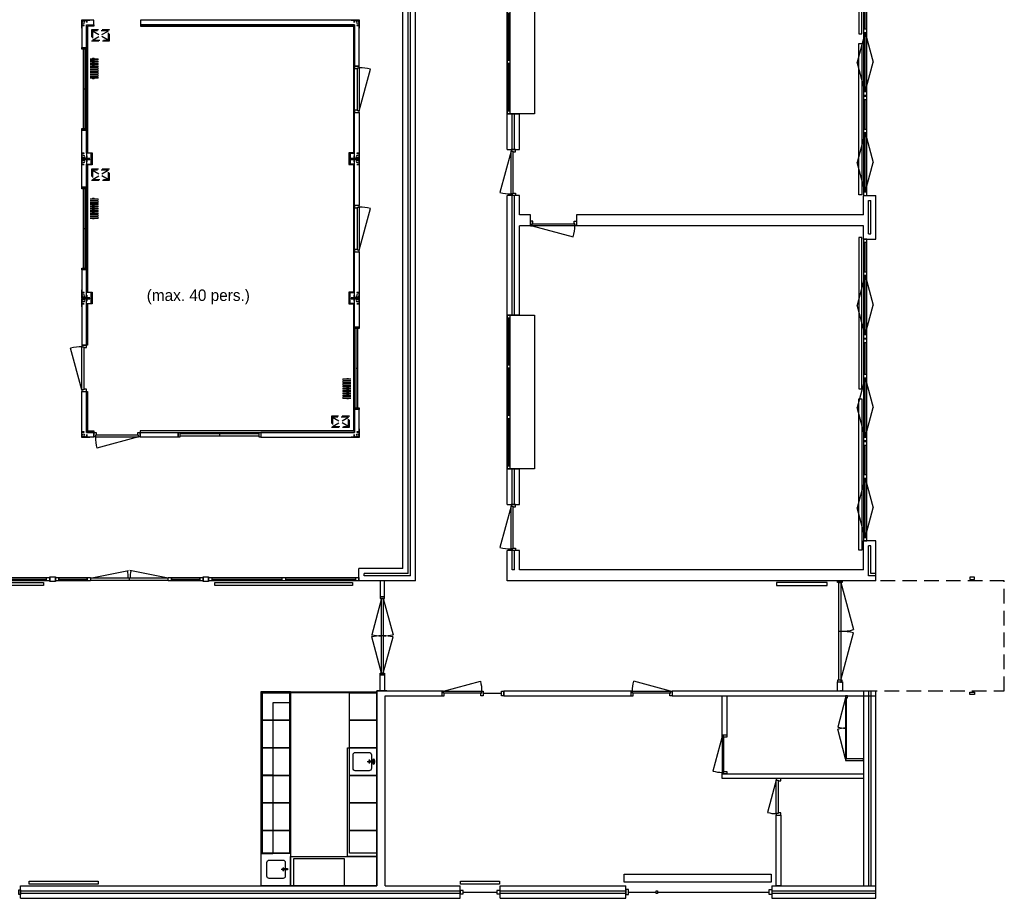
# Model space of a CAD drawing. Header units: millimetres. Extents: x 99042 to 133692, y 60634 to 91186.
# Tile 2 of 3: x 112225 to 133692, y 60776 to 79927. Entities that reach past the tile are written whole.
import ezdxf

# ---------------------------------------------------------------- set-up
doc = ezdxf.new("R2010")
doc.units = ezdxf.units.MM
doc.header["$LTSCALE"] = 100
doc.linetypes.add('HIDDEN2', pattern=[4.7625, 3.175, -1.5875])
for name, color, linetype, lineweight in [('A-GENM', 8, 'Continuous', 9), ('AL51----_M-EQPM', 1, 'Continuous', 9), ('VT$01----_TEKST', 7, 'Continuous', 13)]:
    doc.layers.add(name, color=color, linetype=linetype, lineweight=lineweight)
for name, color, linetype in [('AL21----_BUITENWAND', 3, 'Continuous'), ('AL22----_BINNENWAND', 2, 'Continuous'), ('AL27----_DAKEN', 7, 'HIDDEN2'), ('AL28----_KONSTRUKTIE', 7, 'Continuous'), ('AL31----_BUITENKOZIJNEN', 1, 'Continuous'), ('AL32----_BINNENKOZIJNEN', 1, 'Continuous'), ('AL33----_KRUIPLUIKEN', 8, 'HIDDEN2'), ('AL41----_BUITENWAND_AFWERKING', 7, 'Continuous'), ('AL51----_RADIATOREN', 8, 'Continuous'), ('AL74----_KEUKEN', 8, 'Continuous')]:
    doc.layers.add(name, color=color, linetype=linetype)
doc.styles.add('Simplex_IV25_B_3', font='txt', dxfattribs={"height": 250})

# ---------------------------------------------------------------- blocks, each defined once
blk = doc.blocks.new('*U13')
at = {"layer": 'AL32----_BINNENKOZIJNEN'}
for p, q in [((-1665, 21), (-873, 233)), ((-35, 21), (-827, 233)), ((-850, 21), (-850, -21)), ((-1665, -21), (-873, -233)), ((-35, -21), (-827, -233))]:
    blk.add_line(p, q, dxfattribs=at)
for points in [[(-1700, 50), (-1700, -50), (-1665, -50), (-1665, -9), (-1665, -9), (-1665, 50)], [(-1665, 21), (-35, 21), (-35, -21), (-1665, -21)], [(0, 50), (0, -50), (-35, -50), (-35, -9), (-35, -9), (-35, 50)]]:
    blk.add_lwpolyline(points, close=True, dxfattribs=at)
for centre, start, end in [((-1840, 21), 0, 12.3778), ((140, 21), 167.6222, 180), ((-1840, -21), 347.6222, 0), ((140, -21), 180, 192.3778)]:
    blk.add_arc(centre, 990, start, end, dxfattribs=at)
blk = doc.blocks.new('*U8')
at = {"layer": 'AL32----_BINNENKOZIJNEN'}
blk.add_line((-965, -50), (-67, -291), dxfattribs=at)
for points in [[(-1000, 50), (-1000, -50), (-965, -50), (-965, -9), (-950, -9), (-950, 50)], [(0, 50), (0, -50), (-35, -50), (-35, -9), (-50, -9), (-50, 50)], [(-965, -9), (-35, -9), (-35, -50), (-965, -50)]]:
    blk.add_lwpolyline(points, close=True, dxfattribs=at)
blk.add_arc((-965, -50), 930, 345, 0, dxfattribs=at)
blk = doc.blocks.new('*U9')
at = {"layer": 'AL32----_BINNENKOZIJNEN'}
blk.add_line((-865, 50), (-62, 265), dxfattribs=at)
for points in [[(-900, -50), (-850, -50), (-850, 9), (-865, 9), (-865, 50), (-900, 50)], [(-865, 50), (-865, 9), (-35, 9), (-35, 50), (-865, 50)], [(0, -50), (-50, -50), (-50, 9), (-35, 9), (-35, 50), (0, 50)]]:
    blk.add_lwpolyline(points, close=True, dxfattribs=at)
blk.add_arc((-915, 50), 880, 0, 14.1574, dxfattribs=at)
blk = doc.blocks.new('*U12')
at = {"layer": 'AL31----_BUITENKOZIJNEN'}
for p, q in [((-1100, 21), (-1100, -21)), ((-2165, -21), (-1136, -296)), ((-35, -21), (-1064, -296))]:
    blk.add_line(p, q, dxfattribs=at)
for points in [[(-2200, 50), (-2200, -50), (-2165, -50), (-2165, -9), (-2165, -9), (-2165, 50)], [(-2165, 21), (-35, 21), (-35, -21), (-2165, -21)], [(0, 50), (0, -50), (-35, -50), (-35, -9), (-35, -9), (-35, 50)]]:
    blk.add_lwpolyline(points, close=True, dxfattribs=at)
for centre, start, end in [((-2165, -21), 345, 0), ((-35, -21), 180, 195)]:
    blk.add_arc(centre, 1065, start, end, dxfattribs=at)
blk = doc.blocks.new('*U16')
at = {"layer": 'AL32----_BINNENKOZIJNEN'}
blk.add_line((-35, 50), (-838, 265), dxfattribs=at)
for points in [[(-900, -50), (-850, -50), (-850, 9), (-865, 9), (-865, 50), (-900, 50)], [(-865, 50), (-865, 9), (-35, 9), (-35, 50), (-865, 50)], [(0, -50), (-50, -50), (-50, 9), (-35, 9), (-35, 50), (0, 50)]]:
    blk.add_lwpolyline(points, close=True, dxfattribs=at)
blk.add_arc((15, 50), 880, 165.8426, 180, dxfattribs=at)
blk = doc.blocks.new('*U19')
at = {"layer": 'AL32----_BINNENKOZIJNEN'}
blk.add_lwpolyline([(-35, 50), (-788, 252)], dxfattribs=at)
for points in [[(-850, 50), (-815, 50), (-815, 9), (-800, 9), (-800, -50), (-850, -50)], [(-815, 9), (-35, 9), (-35, 50), (-815, 50)], [(-50, -50), (-50, 9), (-35, 9), (-35, 50), (0, 50), (0, -50)]]:
    blk.add_lwpolyline(points, close=True, dxfattribs=at)
blk.add_arc((-35, 50), 780, 165, 180, dxfattribs=at)
blk = doc.blocks.new('Nieuwe Keukenblok Weidonklaan')
at = {"layer": 'AL74----_KEUKEN'}
for points in [[(640, 0), (0, 0), (0, 4240), (640, 4240)], [(640, 4240), (640, 3990), (250, 3990), (250, 2420), (250, 700), (0, 700), (0, 4240)], [(20, 710), (10, 710), (10, 4230), (20, 4230)], [(20, 4210), (20, 4230), (2520, 4230), (2520, 4210)], [(20, 710), (620, 710), (620, 4210), (20, 4210)], [(20, 4210), (620, 4210), (620, 3610), (20, 3610)], [(1920, 4210), (2520, 4210), (2520, 3610), (1920, 3610)], [(20, 3610), (620, 3610), (620, 3010), (20, 3010)], [(1920, 3610), (2520, 3610), (2520, 3010), (1920, 3010)], [(20, 3010), (620, 3010), (620, 2410), (20, 2410)], [(2520, 640), (1880, 640), (1880, 3010), (2520, 3010)], [(1920, 3010), (2520, 3010), (2520, 2410), (1920, 2410)], [(0, 2400), (0, 2420), (250, 2420), (250, 2400)], [(20, 2410), (620, 2410), (620, 1810), (20, 1810)], [(1920, 2410), (2520, 2410), (2520, 1810), (1920, 1810)], [(20, 1810), (620, 1810), (620, 1210), (20, 1210)], [(1920, 1810), (2520, 1810), (2520, 1210), (1920, 1210)], [(20, 1210), (620, 1210), (620, 710), (20, 710)], [(1920, 1210), (2520, 1210), (2520, 710), (1920, 710)], [(0, 700), (0, 720), (250, 720), (250, 700)], [(640, 0), (640, 640), (2520, 640), (2520, 0)], [(710, 0), (710, 600), (1810, 600), (1810, 0)]]:
    blk.add_lwpolyline(points, close=True, dxfattribs=at)
blk = doc.blocks.new('*U17')
at = {"layer": 'AL32----_BINNENKOZIJNEN'}
for points in [[(-800, -50), (-765, -50), (-765, -9), (-750, -9), (-750, 50), (-800, 50)], [(-50, 50), (-50, -9), (-35, -9), (-35, -50), (0, -50), (0, 50)], [(-765, -9), (-35, -9), (-35, -50), (-765, -50)]]:
    blk.add_lwpolyline(points, close=True, dxfattribs=at)
blk.add_lwpolyline([(-765, -50), (-60, -239)], dxfattribs=at)
blk.add_arc((-765, -50), 730, 345, 0, dxfattribs=at)
blk = doc.blocks.new('HVAC_Heaters_Finimetal_Teolys_EN - D6-V6-00 begane grond-BA')
at = {"layer": 'AL51----_M-EQPM'}
for p, q in [((9406, 8326), (9397, 8326)), ((9397, 8313), (9406, 8313)), ((9617, 8357), (9456, 8357)), ((9456, 8332), (9617, 8332)), ((9513, 8326), (9456, 8326)), ((9456, 8313), (9513, 8313)), ((9617, 8307), (9456, 8307)), ((9456, 8282), (9617, 8282)), ((9617, 8257), (9456, 8257)), ((9456, 8232), (9617, 8232)), ((9617, 8207), (9456, 8207)), ((9456, 8182), (9617, 8182)), ((9511, 8370), (9511, 8357)), ((9541, 8370), (9511, 8370)), ((9511, 8332), (9511, 8320)), ((9511, 8320), (9511, 8307)), ((9511, 8282), (9511, 8270)), ((9511, 8270), (9541, 8270)), ((9511, 8270), (9511, 8257)), ((9541, 8270), (9511, 8270)), ((9511, 8232), (9511, 8220)), ((9511, 8220), (9541, 8220)), ((9511, 8220), (9511, 8207)), ((9541, 8220), (9511, 8220)), ((9511, 8182), (9511, 8170)), ((9511, 8170), (9541, 8170)), ((9511, 8170), (9511, 8157)), ((9541, 8170), (9511, 8170)), ((9541, 8320), (9512, 8320)), ((9512, 8320), (9541, 8320)), ((9541, 8357), (9541, 8370)), ((9541, 8320), (9541, 8332)), ((9541, 8307), (9541, 8320)), ((9541, 8270), (9541, 8282)), ((9541, 8257), (9541, 8270)), ((9541, 8220), (9541, 8232)), ((9541, 8207), (9541, 8220)), ((9541, 8170), (9541, 8182)), ((9541, 8157), (9541, 8170)), ((9622, 8357), (9617, 8357)), ((9617, 8332), (9620, 8332)), ((9622, 8307), (9617, 8307)), ((9617, 8282), (9620, 8282)), ((9622, 8257), (9617, 8257)), ((9617, 8232), (9620, 8232)), ((9622, 8207), (9617, 8207)), ((9617, 8182), (9620, 8182)), ((9634, 8339), (9634, 8351)), ((9634, 8289), (9634, 8301)), ((9634, 8239), (9634, 8251)), ((9634, 8189), (9634, 8201)), ((9406, 7976), (9397, 7976)), ((9397, 7963), (9406, 7963)), ((9617, 8157), (9456, 8157)), ((9456, 8132), (9617, 8132)), ((9617, 8107), (9456, 8107)), ((9456, 8082), (9617, 8082)), ((9617, 8057), (9456, 8057)), ((9456, 8032), (9617, 8032)), ((9617, 8007), (9456, 8007)), ((9456, 7982), (9617, 7982)), ((9513, 7976), (9456, 7976)), ((9456, 7963), (9513, 7963)), ((9617, 7957), (9456, 7957)), ((9511, 8132), (9511, 8120)), ((9511, 8120), (9541, 8120)), ((9511, 8120), (9511, 8107)), ((9541, 8120), (9511, 8120)), ((9511, 8082), (9511, 8070)), ((9511, 8070), (9541, 8070)), ((9511, 8070), (9511, 8057)), ((9541, 8070), (9511, 8070)), ((9511, 8032), (9511, 8020)), ((9511, 8020), (9541, 8020)), ((9511, 8020), (9511, 8007)), ((9541, 8020), (9511, 8020)), ((9511, 7982), (9511, 7970)), ((9511, 7970), (9511, 7957)), ((9512, 7970), (9541, 7970)), ((9541, 7970), (9512, 7970)), ((9541, 8120), (9541, 8132)), ((9541, 8107), (9541, 8120)), ((9541, 8070), (9541, 8082)), ((9541, 8057), (9541, 8070)), ((9541, 8020), (9541, 8032)), ((9541, 8007), (9541, 8020)), ((9541, 7970), (9541, 7982)), ((9541, 7957), (9541, 7970)), ((9622, 8157), (9617, 8157)), ((9617, 8132), (9620, 8132)), ((9622, 8107), (9617, 8107)), ((9617, 8082), (9620, 8082)), ((9622, 8057), (9617, 8057)), ((9617, 8032), (9620, 8032)), ((9622, 8007), (9617, 8007)), ((9617, 7982), (9620, 7982)), ((9622, 7957), (9617, 7957)), ((9634, 8139), (9634, 8151)), ((9634, 8089), (9634, 8101)), ((9634, 8039), (9634, 8051)), ((9634, 7989), (9634, 8001)), ((9634, 7939), (9634, 7951)), ((9456, 7932), (9617, 7932)), ((9511, 7932), (9511, 7920)), ((9511, 7920), (9541, 7920)), ((9541, 7920), (9541, 7932)), ((9617, 7932), (9620, 7932))]:
    blk.add_line(p, q, dxfattribs=at)
at = {"layer": 'AL51----_M-EQPM', "flags": 128}
for points in [[(9628, 8357), (9624, 8357), (9617, 8357)], [(9617, 8332), (9625, 8332), (9627, 8332)], [(9628, 8307), (9624, 8307), (9617, 8307)], [(9617, 8282), (9625, 8282), (9627, 8282)], [(9628, 8257), (9624, 8257), (9617, 8257)], [(9617, 8232), (9625, 8232), (9627, 8232)], [(9628, 8207), (9624, 8207), (9617, 8207)], [(9617, 8182), (9625, 8182), (9627, 8182)], [(9621, 8357), (9626, 8357), (9628, 8357)], [(9627, 8332), (9623, 8332), (9621, 8332)], [(9621, 8307), (9626, 8307), (9628, 8307)], [(9627, 8282), (9623, 8282), (9621, 8282)], [(9621, 8257), (9626, 8257), (9628, 8257)], [(9627, 8232), (9623, 8232), (9621, 8232)], [(9621, 8207), (9626, 8207), (9628, 8207)], [(9627, 8182), (9623, 8182), (9621, 8182)], [(9634, 8339), (9631, 8333), (9627, 8332)], [(9634, 8289), (9631, 8283), (9627, 8282)], [(9634, 8239), (9631, 8233), (9627, 8232)], [(9634, 8189), (9631, 8183), (9627, 8182)], [(9628, 8357), (9633, 8354), (9634, 8351)], [(9628, 8307), (9633, 8304), (9634, 8301)], [(9628, 8257), (9633, 8254), (9634, 8251)], [(9628, 8207), (9633, 8204), (9634, 8201)], [(9628, 8157), (9624, 8157), (9617, 8157)], [(9617, 8132), (9625, 8132), (9627, 8132)], [(9628, 8107), (9624, 8107), (9617, 8107)], [(9617, 8082), (9625, 8082), (9627, 8082)], [(9628, 8057), (9624, 8057), (9617, 8057)], [(9617, 8032), (9625, 8032), (9627, 8032)], [(9628, 8007), (9624, 8007), (9617, 8007)], [(9617, 7982), (9625, 7982), (9627, 7982)], [(9628, 7957), (9624, 7957), (9617, 7957)], [(9621, 8157), (9626, 8157), (9628, 8157)], [(9627, 8132), (9623, 8132), (9621, 8132)], [(9621, 8107), (9626, 8107), (9628, 8107)], [(9627, 8082), (9623, 8082), (9621, 8082)], [(9621, 8057), (9626, 8057), (9628, 8057)], [(9627, 8032), (9623, 8032), (9621, 8032)], [(9621, 8007), (9626, 8007), (9628, 8007)], [(9627, 7982), (9623, 7982), (9621, 7982)], [(9621, 7957), (9626, 7957), (9628, 7957)], [(9634, 8139), (9631, 8133), (9627, 8132)], [(9634, 8089), (9631, 8083), (9627, 8082)], [(9634, 8039), (9631, 8033), (9627, 8032)], [(9634, 7989), (9631, 7983), (9627, 7982)], [(9628, 8157), (9633, 8154), (9634, 8151)], [(9628, 8107), (9633, 8104), (9634, 8101)], [(9628, 8057), (9633, 8054), (9634, 8051)], [(9628, 8007), (9633, 8004), (9634, 8001)], [(9628, 7957), (9633, 7954), (9634, 7951)], [(9617, 7932), (9625, 7932), (9627, 7932)], [(9627, 7932), (9623, 7932), (9621, 7932)], [(9634, 7939), (9631, 7933), (9627, 7932)]]:
    blk.add_lwpolyline(points, dxfattribs=at)
blk = doc.blocks.new('NLRS-28 -Frame CU unit - NLRS-28-SF-Frame CU unit 6x3 m-V8-00 begane grond-BA')
at = {"layer": 'AL41----_BUITENWAND_AFWERKING'}
for p, q in [((0, 3020), (0, 2842)), ((180, 3022), (2, 3022)), ((4, 2842), (4, 3016)), ((6, 3018), (180, 3018)), ((114, 3018), (86, 3018)), ((86, 3018), (86, 3014)), ((86, 3014), (110, 3014)), ((112, 3012), (112, 2964)), ((116, 2964), (116, 3016)), ((180, 3018), (180, 3022)), ((6056, 3022), (5878, 3022)), ((5878, 3022), (5878, 3018)), ((5878, 3018), (6052, 3018)), ((5942, 3016), (5942, 2964)), ((5972, 3018), (5944, 3018)), ((5946, 2964), (5946, 3012)), ((5948, 3014), (5972, 3014)), ((5972, 3014), (5972, 3018)), ((6054, 3016), (6054, 2842)), ((6058, 2842), (6058, 3020)), ((0, 2842), (4, 2842)), ((8, 2935), (4, 2935)), ((4, 2935), (4, 2908)), ((6, 2905), (58, 2905)), ((8, 2912), (8, 2935)), ((58, 2909), (11, 2909)), ((58, 2905), (58, 2909)), ((112, 2964), (116, 2964)), ((5942, 2964), (5946, 2964)), ((6047, 2909), (6000, 2909)), ((6000, 2909), (6000, 2905)), ((6000, 2905), (6052, 2905)), ((6054, 2935), (6050, 2935)), ((6050, 2935), (6050, 2912)), ((6054, 2908), (6054, 2935)), ((6054, 2842), (6058, 2842)), ((4, 180), (0, 180)), ((0, 180), (0, 2)), ((4, 6), (4, 180)), ((4, 114), (4, 86)), ((4, 86), (8, 86)), ((58, 116), (6, 116)), ((180, 4), (6, 4)), ((8, 86), (8, 110)), ((11, 112), (58, 112)), ((58, 112), (58, 116)), ((110, 8), (86, 8)), ((86, 8), (86, 4)), ((86, 4), (114, 4)), ((116, 58), (112, 58)), ((112, 58), (112, 10)), ((116, 6), (116, 58)), ((180, 0), (180, 4)), ((6052, 4), (5878, 4)), ((5878, 4), (5878, 0)), ((5946, 58), (5942, 58)), ((5942, 58), (5942, 6)), ((5944, 4), (5972, 4)), ((5946, 10), (5946, 58)), ((5972, 8), (5948, 8)), ((5972, 4), (5972, 8)), ((6052, 116), (6000, 116)), ((6000, 116), (6000, 112)), ((6000, 112), (6047, 112)), ((6050, 110), (6050, 86)), ((6050, 86), (6054, 86)), ((6058, 180), (6054, 180)), ((6054, 180), (6054, 6)), ((6054, 86), (6054, 114)), ((6058, 2), (6058, 180)), ((2, 0), (180, 0)), ((5878, 0), (6056, 0))]:
    blk.add_line(p, q, dxfattribs=at)
for centre, radius, start, end in [((2, 3020), 2.05, 90, 180), ((6, 3016), 1.95, 90, 180), ((110, 3012), 2.49, 0, 90), ((114, 3016), 2.01, 360, 90), ((5944, 3016), 2.01, 90, 180), ((5948, 3012), 2.49, 90, 180), ((6052, 3016), 1.95, 0, 90), ((6056, 3020), 2.05, 0, 90), ((6, 2908), 2.14, 180, 270), ((11, 2912), 2.54, 180, 270), ((45, 2977), 25, 360, 180), ((45, 2977), 25, 180, 360), ((6013, 2977), 25, 0, 180), ((6013, 2977), 25, 180, 0), ((6047, 2912), 2.54, 270, 0), ((6052, 2908), 2.14, 270, 0), ((2, 2), 2.05, 180, 270), ((6, 114), 2.14, 90, 180), ((6, 6), 1.95, 180, 270), ((11, 110), 2.54, 90, 180), ((45, 45), 25, 360, 180), ((45, 45), 25, 180, 360), ((110, 10), 2.49, 270, 360), ((114, 6), 2.01, 270, 0), ((5944, 6), 2.01, 180, 270), ((5948, 10), 2.49, 180, 270), ((6013, 45), 25, 360, 180), ((6013, 45), 25, 180, 360), ((6047, 110), 2.54, 0, 90), ((6052, 114), 2.14, 360, 90), ((6052, 6), 1.95, 270, 0), ((6056, 2), 2.05, 270, 0)]:
    blk.add_arc(centre, radius, start, end, dxfattribs=at)
blk = doc.blocks.new('HVAC_Heaters_Finimetal_Teolys_EN - D6-V10-00 begane grond-BA')
at = {"layer": 'AL51----_M-EQPM'}
for p, q in [((14965, 4426), (14965, 4414)), ((14965, 4376), (14965, 4364)), ((14965, 4326), (14965, 4314)), ((14977, 4408), (14982, 4408)), ((14977, 4358), (14982, 4358)), ((14977, 4308), (14982, 4308)), ((14982, 4433), (14979, 4433)), ((14982, 4383), (14979, 4383)), ((14982, 4333), (14979, 4333)), ((15143, 4433), (14982, 4433)), ((14982, 4408), (15143, 4408)), ((15143, 4383), (14982, 4383)), ((14982, 4358), (15143, 4358)), ((15143, 4333), (14982, 4333)), ((14982, 4308), (15143, 4308)), ((15057, 4446), (15057, 4433)), ((15087, 4446), (15057, 4446)), ((15057, 4408), (15057, 4396)), ((15057, 4396), (15057, 4383)), ((15085, 4396), (15057, 4396)), ((15057, 4396), (15085, 4396)), ((15057, 4358), (15057, 4346)), ((15057, 4346), (15057, 4333)), ((15087, 4346), (15057, 4346)), ((15057, 4346), (15087, 4346)), ((15057, 4308), (15057, 4296)), ((15057, 4296), (15057, 4283)), ((15087, 4296), (15057, 4296)), ((15057, 4296), (15087, 4296)), ((15143, 4402), (15085, 4402)), ((15085, 4389), (15143, 4389)), ((15087, 4433), (15087, 4446)), ((15087, 4396), (15087, 4408)), ((15087, 4383), (15087, 4396)), ((15087, 4346), (15087, 4358)), ((15087, 4333), (15087, 4346)), ((15087, 4296), (15087, 4308)), ((15087, 4283), (15087, 4296)), ((15202, 4402), (15193, 4402)), ((15193, 4389), (15202, 4389)), ((14965, 4276), (14965, 4264)), ((14965, 4226), (14965, 4214)), ((14965, 4176), (14965, 4164)), ((14965, 4126), (14965, 4114)), ((14977, 4258), (14982, 4258)), ((14977, 4208), (14982, 4208)), ((14977, 4158), (14982, 4158)), ((14977, 4108), (14982, 4108)), ((14982, 4283), (14979, 4283)), ((14982, 4233), (14979, 4233)), ((14982, 4183), (14979, 4183)), ((14982, 4133), (14979, 4133)), ((14982, 4083), (14979, 4083)), ((15143, 4283), (14982, 4283)), ((14982, 4258), (15143, 4258)), ((15143, 4233), (14982, 4233)), ((14982, 4208), (15143, 4208)), ((15143, 4183), (14982, 4183)), ((14982, 4158), (15143, 4158)), ((15143, 4133), (14982, 4133)), ((14982, 4108), (15143, 4108)), ((15143, 4083), (14982, 4083)), ((15057, 4258), (15057, 4246)), ((15057, 4246), (15057, 4233)), ((15087, 4246), (15057, 4246)), ((15057, 4246), (15087, 4246)), ((15057, 4208), (15057, 4196)), ((15057, 4196), (15057, 4183)), ((15087, 4196), (15057, 4196)), ((15057, 4196), (15087, 4196)), ((15057, 4158), (15057, 4146)), ((15057, 4146), (15057, 4133)), ((15087, 4146), (15057, 4146)), ((15057, 4146), (15087, 4146)), ((15057, 4108), (15057, 4096)), ((15057, 4096), (15057, 4083)), ((15087, 4096), (15057, 4096)), ((15057, 4096), (15087, 4096)), ((15087, 4246), (15087, 4258)), ((15087, 4233), (15087, 4246)), ((15087, 4196), (15087, 4208)), ((15087, 4183), (15087, 4196)), ((15087, 4146), (15087, 4158)), ((15087, 4133), (15087, 4146)), ((15087, 4096), (15087, 4108)), ((15087, 4083), (15087, 4096)), ((14965, 4076), (14965, 4064)), ((14965, 4026), (14965, 4014)), ((14977, 4058), (14982, 4058)), ((14977, 4008), (14982, 4008)), ((14982, 4033), (14979, 4033)), ((14982, 4058), (15143, 4058)), ((15143, 4033), (14982, 4033)), ((14982, 4008), (15143, 4008)), ((15057, 4058), (15057, 4046)), ((15057, 4046), (15085, 4046)), ((15057, 4046), (15057, 4033)), ((15085, 4046), (15057, 4046)), ((15057, 4008), (15057, 3996)), ((15057, 3996), (15087, 3996)), ((15143, 4052), (15085, 4052)), ((15085, 4039), (15143, 4039)), ((15087, 4046), (15087, 4058)), ((15087, 4033), (15087, 4046)), ((15087, 3996), (15087, 4008)), ((15202, 4052), (15193, 4052)), ((15193, 4039), (15202, 4039))]:
    blk.add_line(p, q, dxfattribs=at)
at = {"layer": 'AL51----_M-EQPM', "flags": 128}
for points in [[(14965, 4426), (14968, 4432), (14972, 4433)], [(14971, 4408), (14966, 4411), (14965, 4414)], [(14965, 4376), (14968, 4382), (14972, 4383)], [(14971, 4358), (14966, 4361), (14965, 4364)], [(14965, 4326), (14968, 4332), (14972, 4333)], [(14971, 4308), (14966, 4311), (14965, 4314)], [(14971, 4408), (14975, 4408), (14982, 4408)], [(14978, 4408), (14973, 4408), (14971, 4408)], [(14971, 4358), (14975, 4358), (14982, 4358)], [(14978, 4358), (14973, 4358), (14971, 4358)], [(14971, 4308), (14975, 4308), (14982, 4308)], [(14978, 4308), (14973, 4308), (14971, 4308)], [(14982, 4433), (14974, 4433), (14972, 4433)], [(14972, 4433), (14976, 4433), (14978, 4433)], [(14982, 4383), (14974, 4383), (14972, 4383)], [(14972, 4383), (14976, 4383), (14978, 4383)], [(14982, 4333), (14974, 4333), (14972, 4333)], [(14972, 4333), (14976, 4333), (14978, 4333)], [(14965, 4276), (14968, 4282), (14972, 4283)], [(14971, 4258), (14966, 4261), (14965, 4264)], [(14965, 4226), (14968, 4232), (14972, 4233)], [(14971, 4208), (14966, 4211), (14965, 4214)], [(14965, 4176), (14968, 4182), (14972, 4183)], [(14971, 4158), (14966, 4161), (14965, 4164)], [(14965, 4126), (14968, 4132), (14972, 4133)], [(14971, 4108), (14966, 4111), (14965, 4114)], [(14965, 4076), (14968, 4082), (14972, 4083)], [(14971, 4258), (14975, 4258), (14982, 4258)], [(14978, 4258), (14973, 4258), (14971, 4258)], [(14971, 4208), (14975, 4208), (14982, 4208)], [(14978, 4208), (14973, 4208), (14971, 4208)], [(14971, 4158), (14975, 4158), (14982, 4158)], [(14978, 4158), (14973, 4158), (14971, 4158)], [(14971, 4108), (14975, 4108), (14982, 4108)], [(14978, 4108), (14973, 4108), (14971, 4108)], [(14982, 4283), (14974, 4283), (14972, 4283)], [(14972, 4283), (14976, 4283), (14978, 4283)], [(14982, 4233), (14974, 4233), (14972, 4233)], [(14972, 4233), (14976, 4233), (14978, 4233)], [(14982, 4183), (14974, 4183), (14972, 4183)], [(14972, 4183), (14976, 4183), (14978, 4183)], [(14982, 4133), (14974, 4133), (14972, 4133)], [(14972, 4133), (14976, 4133), (14978, 4133)], [(14982, 4083), (14974, 4083), (14972, 4083)], [(14972, 4083), (14976, 4083), (14978, 4083)], [(14971, 4058), (14966, 4061), (14965, 4064)], [(14965, 4026), (14968, 4032), (14972, 4033)], [(14971, 4008), (14966, 4011), (14965, 4014)], [(14971, 4058), (14975, 4058), (14982, 4058)], [(14978, 4058), (14973, 4058), (14971, 4058)], [(14971, 4008), (14975, 4008), (14982, 4008)], [(14978, 4008), (14973, 4008), (14971, 4008)], [(14982, 4033), (14974, 4033), (14972, 4033)], [(14972, 4033), (14976, 4033), (14978, 4033)]]:
    blk.add_lwpolyline(points, dxfattribs=at)
blk = doc.blocks.new('HVAC_Heaters_Finimetal_Teolys_EN - D6-V17-00 begane grond-BA')
at = {"layer": 'AL51----_M-EQPM'}
for p, q in [((9406, 11380), (9397, 11380)), ((9617, 11411), (9456, 11411)), ((9456, 11386), (9617, 11386)), ((9513, 11380), (9456, 11380)), ((9511, 11424), (9511, 11412)), ((9541, 11424), (9511, 11424)), ((9511, 11386), (9511, 11374)), ((9541, 11412), (9541, 11424)), ((9541, 11374), (9541, 11386)), ((9622, 11411), (9617, 11411)), ((9617, 11386), (9620, 11386)), ((9634, 11393), (9634, 11405)), ((9397, 11367), (9406, 11367)), ((9456, 11367), (9513, 11367)), ((9617, 11361), (9456, 11361)), ((9456, 11336), (9617, 11336)), ((9617, 11311), (9456, 11311)), ((9456, 11286), (9617, 11286)), ((9617, 11261), (9456, 11261)), ((9456, 11236), (9617, 11236)), ((9617, 11211), (9456, 11211)), ((9456, 11186), (9617, 11186)), ((9511, 11374), (9511, 11361)), ((9511, 11336), (9511, 11324)), ((9511, 11324), (9541, 11324)), ((9511, 11324), (9511, 11311)), ((9541, 11324), (9511, 11324)), ((9511, 11286), (9511, 11274)), ((9511, 11274), (9541, 11274)), ((9511, 11274), (9511, 11261)), ((9541, 11274), (9511, 11274)), ((9511, 11236), (9511, 11224)), ((9511, 11224), (9541, 11224)), ((9511, 11224), (9511, 11211)), ((9541, 11224), (9511, 11224)), ((9511, 11186), (9511, 11174)), ((9511, 11174), (9541, 11174)), ((9511, 11174), (9511, 11161)), ((9541, 11174), (9511, 11174)), ((9541, 11374), (9512, 11374)), ((9512, 11374), (9541, 11374)), ((9541, 11361), (9541, 11374)), ((9541, 11324), (9541, 11336)), ((9541, 11311), (9541, 11324)), ((9541, 11274), (9541, 11286)), ((9541, 11261), (9541, 11274)), ((9541, 11224), (9541, 11236)), ((9541, 11211), (9541, 11224)), ((9541, 11174), (9541, 11186)), ((9541, 11161), (9541, 11174)), ((9622, 11361), (9617, 11361)), ((9617, 11336), (9620, 11336)), ((9622, 11311), (9617, 11311)), ((9617, 11286), (9620, 11286)), ((9622, 11261), (9617, 11261)), ((9617, 11236), (9620, 11236)), ((9622, 11211), (9617, 11211)), ((9617, 11186), (9620, 11186)), ((9634, 11343), (9634, 11355)), ((9634, 11293), (9634, 11305)), ((9634, 11243), (9634, 11255)), ((9634, 11193), (9634, 11205)), ((9406, 11030), (9397, 11030)), ((9397, 11017), (9406, 11017)), ((9617, 11161), (9456, 11161)), ((9456, 11136), (9617, 11136)), ((9617, 11111), (9456, 11111)), ((9456, 11086), (9617, 11086)), ((9617, 11061), (9456, 11061)), ((9456, 11036), (9617, 11036)), ((9513, 11030), (9456, 11030)), ((9456, 11017), (9513, 11017)), ((9617, 11011), (9456, 11011)), ((9456, 10986), (9617, 10986)), ((9511, 11136), (9511, 11124)), ((9511, 11124), (9541, 11124)), ((9511, 11124), (9511, 11111)), ((9541, 11124), (9511, 11124)), ((9511, 11086), (9511, 11074)), ((9511, 11074), (9541, 11074)), ((9511, 11074), (9511, 11061)), ((9541, 11074), (9511, 11074)), ((9511, 11036), (9511, 11024)), ((9511, 11024), (9511, 11011)), ((9511, 10986), (9511, 10974)), ((9511, 10974), (9541, 10974)), ((9512, 11024), (9541, 11024)), ((9541, 11024), (9512, 11024)), ((9541, 11124), (9541, 11136)), ((9541, 11111), (9541, 11124)), ((9541, 11074), (9541, 11086)), ((9541, 11061), (9541, 11074)), ((9541, 11024), (9541, 11036)), ((9541, 11011), (9541, 11024)), ((9541, 10974), (9541, 10986)), ((9622, 11161), (9617, 11161)), ((9617, 11136), (9620, 11136)), ((9622, 11111), (9617, 11111)), ((9617, 11086), (9620, 11086)), ((9622, 11061), (9617, 11061)), ((9617, 11036), (9620, 11036)), ((9622, 11011), (9617, 11011)), ((9617, 10986), (9620, 10986)), ((9634, 11143), (9634, 11155)), ((9634, 11093), (9634, 11105)), ((9634, 11043), (9634, 11055)), ((9634, 10993), (9634, 11005))]:
    blk.add_line(p, q, dxfattribs=at)
at = {"layer": 'AL51----_M-EQPM', "flags": 128}
for points in [[(9628, 11411), (9624, 11411), (9617, 11411)], [(9617, 11386), (9625, 11386), (9627, 11386)], [(9621, 11411), (9626, 11411), (9628, 11411)], [(9627, 11386), (9623, 11386), (9621, 11386)], [(9634, 11393), (9631, 11387), (9627, 11386)], [(9628, 11411), (9633, 11408), (9634, 11405)], [(9628, 11361), (9624, 11361), (9617, 11361)], [(9617, 11336), (9625, 11336), (9627, 11336)], [(9628, 11311), (9624, 11311), (9617, 11311)], [(9617, 11286), (9625, 11286), (9627, 11286)], [(9628, 11261), (9624, 11261), (9617, 11261)], [(9617, 11236), (9625, 11236), (9627, 11236)], [(9628, 11211), (9624, 11211), (9617, 11211)], [(9617, 11186), (9625, 11186), (9627, 11186)], [(9621, 11361), (9626, 11361), (9628, 11361)], [(9627, 11336), (9623, 11336), (9621, 11336)], [(9621, 11311), (9626, 11311), (9628, 11311)], [(9627, 11286), (9623, 11286), (9621, 11286)], [(9621, 11261), (9626, 11261), (9628, 11261)], [(9627, 11236), (9623, 11236), (9621, 11236)], [(9621, 11211), (9626, 11211), (9628, 11211)], [(9627, 11186), (9623, 11186), (9621, 11186)], [(9634, 11343), (9631, 11337), (9627, 11336)], [(9634, 11293), (9631, 11287), (9627, 11286)], [(9634, 11243), (9631, 11237), (9627, 11236)], [(9634, 11193), (9631, 11187), (9627, 11186)], [(9628, 11361), (9633, 11358), (9634, 11355)], [(9628, 11311), (9633, 11308), (9634, 11305)], [(9628, 11261), (9633, 11258), (9634, 11255)], [(9628, 11211), (9633, 11208), (9634, 11205)], [(9628, 11161), (9624, 11161), (9617, 11161)], [(9617, 11136), (9625, 11136), (9627, 11136)], [(9628, 11111), (9624, 11111), (9617, 11111)], [(9617, 11086), (9625, 11086), (9627, 11086)], [(9628, 11061), (9624, 11061), (9617, 11061)], [(9617, 11036), (9625, 11036), (9627, 11036)], [(9628, 11011), (9624, 11011), (9617, 11011)], [(9617, 10986), (9625, 10986), (9627, 10986)], [(9621, 11161), (9626, 11161), (9628, 11161)], [(9627, 11136), (9623, 11136), (9621, 11136)], [(9621, 11111), (9626, 11111), (9628, 11111)], [(9627, 11086), (9623, 11086), (9621, 11086)], [(9621, 11061), (9626, 11061), (9628, 11061)], [(9627, 11036), (9623, 11036), (9621, 11036)], [(9621, 11011), (9626, 11011), (9628, 11011)], [(9627, 10986), (9623, 10986), (9621, 10986)], [(9634, 11143), (9631, 11137), (9627, 11136)], [(9634, 11093), (9631, 11087), (9627, 11086)], [(9634, 11043), (9631, 11037), (9627, 11036)], [(9634, 10993), (9631, 10987), (9627, 10986)], [(9628, 11161), (9633, 11158), (9634, 11155)], [(9628, 11111), (9633, 11108), (9634, 11105)], [(9628, 11061), (9633, 11058), (9634, 11055)], [(9628, 11011), (9633, 11008), (9634, 11005)]]:
    blk.add_lwpolyline(points, dxfattribs=at)
blk = doc.blocks.new('*U52')
at = {"layer": 'AL31----_BUITENKOZIJNEN'}
for points in [[(-1800, 50), (-1765, 50), (-1765, -50), (-1800, -50)], [(-1765, 21), (-1765, -21), (-35, -21), (-35, 21)], [(-35, 50), (0, 50), (0, -50), (-35, -50)]]:
    blk.add_lwpolyline(points, close=True, dxfattribs=at)
blk.add_lwpolyline([(-900, 21), (-900, -21)], dxfattribs=at)
blk = doc.blocks.new('*U53')
at = {"layer": 'AL31----_BUITENKOZIJNEN'}
blk.add_lwpolyline([(-975, 50), (-67, 293)], dxfattribs=at)
for points in [[(-1010, 50), (-975, 50), (-975, 9), (-960, 9), (-960, -50), (-1010, -50)], [(-975, 9), (-35, 9), (-35, 50), (-975, 50)], [(-50, -50), (-50, 9), (-35, 9), (-35, 50), (0, 50), (0, -50)]]:
    blk.add_lwpolyline(points, close=True, dxfattribs=at)
blk.add_arc((-975, 50), 940, 0, 15, dxfattribs=at)
blk = doc.blocks.new('*U51')
at = {"layer": 'AL31----_BUITENKOZIJNEN'}
for points in [[(-1010, -50), (-975, -50), (-975, -9), (-960, -9), (-960, 50), (-1010, 50)], [(-50, 50), (-50, -9), (-35, -9), (-35, -50), (0, -50), (0, 50)], [(-975, -9), (-35, -9), (-35, -50), (-975, -50)]]:
    blk.add_lwpolyline(points, close=True, dxfattribs=at)
blk.add_lwpolyline([(-975, -50), (-67, -293)], dxfattribs=at)
blk.add_arc((-975, -50), 940, 345, 0, dxfattribs=at)
blk = doc.blocks.new('*U54')
at = {"layer": 'AL31----_BUITENKOZIJNEN'}
for points in [[(-1010, -50), (-975, -50), (-975, -9), (-960, -9), (-960, 50), (-1010, 50)], [(-50, 50), (-50, -9), (-35, -9), (-35, -50), (0, -50), (0, 50)], [(-975, -9), (-35, -9), (-35, -50), (-975, -50)]]:
    blk.add_lwpolyline(points, close=True, dxfattribs=at)
blk.add_lwpolyline([(-35, -50), (-943, -293)], dxfattribs=at)
blk.add_arc((-35, -51), 940, 179.3871, 194.9263, dxfattribs=at)
blk = doc.blocks.new('33_kruipluik_350x200')
at = {"layer": 'AL33----_KRUIPLUIKEN', "ltscale": 0.5}
for p, q in [((-175, -100), (175, 100)), ((-175, 100), (175, -100))]:
    blk.add_line(p, q, dxfattribs=at)
for points in [[(-195, -120), (195, -120), (195, 120), (-195, 120)], [(-175, -100), (175, -100), (175, 100), (-175, 100)]]:
    blk.add_lwpolyline(points, close=True, dxfattribs=at)
blk = doc.blocks.new('wb_portocabine')
at = {"layer": 'AL21----_BUITENWAND'}
for points in [[(105, 8492), (105, 8990), (267, 8990), (267, 9090), (5, 9090), (5, 8492)], [(6054, 8088), (6054, 9090), (1288, 9090), (1288, 8990), (5954, 8990), (5954, 8088)], [(6054, 5052), (5954, 5052), (5954, 7078), (6054, 7078)], [(5, 6692), (105, 6692), (105, 5447), (5, 5447)], [(6053, 2402), (5954, 2402), (5954, 4042), (6053, 4042)], [(5, 3647), (5, 2007), (105, 2007), (105, 3647)], [(105, 997), (105, 104), (267, 104), (267, 4), (5, 4), (5, 997)], [(5954, 602), (5954, 104), (3907, 104), (3907, 4), (6054, 4), (6054, 602)], [(2107, 4), (1277, 4), (1277, 104), (2107, 104)]]:
    blk.add_lwpolyline(points, close=True, dxfattribs=at)
at = {"layer": 'AL41----_BUITENWAND_AFWERKING'}
for points in [[(105, 2007), (105, 2916), (206, 2916), (206, 3152), (105, 3152), (105, 5952), (206, 5952), (206, 6188), (206, 5952), (206, 6188), (105, 6188), (105, 8990), (267, 8990), (267, 8957), (130, 8957), (130, 6200), (230, 6200), (230, 5940), (130, 5940), (130, 3164), (230, 3164), (230, 2905), (130, 2905), (130, 2007)], [(1277, 105), (5954, 104), (5954, 2917), (5854, 2917), (5854, 3152), (5954, 3152), (5954, 5953), (5854, 5953), (5854, 6188), (5854, 5953), (5854, 6188), (5954, 6188), (5954, 8990), (1288, 8990), (1288, 8957), (5930, 8957), (5930, 6200), (5830, 6200), (5830, 5941), (5930, 5941), (5930, 3164), (5830, 3164), (5830, 2905), (5930, 2905), (5930, 137), (1277, 137)], [(130, 997), (130, 137), (267, 137), (267, 105), (105, 104), (105, 997)]]:
    blk.add_lwpolyline(points, close=True, dxfattribs=at)
at = {"layer": 'A-GENM'}
for p in [(0, 6072), (0, 3036), (0, 0)]:
    blk.add_blockref('NLRS-28 -Frame CU unit - NLRS-28-SF-Frame CU unit 6x3 m-V8-00 begane grond-BA', p, dxfattribs=at)
at = {"layer": 'AL31----_BUITENKOZIJNEN'}
for name, p, rotation in [('*U52', (55, 8492), 90), ('*U51', (6004, 8088), 90), ('*U52', (55, 5447), 90), ('*U51', (6004, 5052), 90), ('*U52', (6003, 2402), 90), ('*U54', (55, 997), 270), ('*U53', (267, 55), 180)]:
    blk.add_blockref(name, p, dxfattribs=dict(at, rotation=rotation))
blk.add_blockref('*U52', (3907, 54), dxfattribs=at)
at = {"layer": 'AL33----_KRUIPLUIKEN'}
for p in [(412, 8757), (412, 5721), (5647, 337)]:
    blk.add_blockref('33_kruipluik_350x200', p, dxfattribs=at)
at = {"layer": 'AL51----_M-EQPM'}
for name in ['HVAC_Heaters_Finimetal_Teolys_EN - D6-V17-00 begane grond-BA', 'HVAC_Heaters_Finimetal_Teolys_EN - D6-V6-00 begane grond-BA', 'HVAC_Heaters_Finimetal_Teolys_EN - D6-V10-00 begane grond-BA']:
    blk.add_blockref(name, (-9270, -3163), dxfattribs=at)
at = {"layer": 'VT$01----_TEKST', "lineweight": 13, "insert": (1421, 3220), "char_height": 250, "width": 3727.85, "attachment_point": 1, "style": 'Simplex_IV25_B_3'}
blk.add_mtext('(max. 40 pers.)', dxfattribs=at)

msp = doc.modelspace()

# ---------------------------------------------------------------- linework, layer by layer
at = {"layer": 'AL21----_BUITENWAND'}
for p, q in [((120582, 67966), (119622, 67966)), ((120692, 67856), (119732, 67856)), ((130892, 67856), (130782, 67856)), ((120852, 67696), (119622, 67696)), ((120742, 67806), (119732, 67806)), ((130892, 67806), (130732, 67806)), ((112242, 61046), (120012, 61046)), ((120192, 61046), (121827, 61046)), ((122697, 61046), (125442, 61046)), ((128622, 61046), (130892, 61046)), ((112242, 60936), (121827, 60936)), ((112242, 60886), (121827, 60886)), ((112242, 60776), (121827, 60776)), ((122697, 60936), (125442, 60936)), ((122697, 60886), (125442, 60886)), ((122697, 60776), (125442, 60776)), ((128622, 60936), (130892, 60936)), ((128622, 60886), (130892, 60886)), ((128622, 60776), (130892, 60776))]:
    msp.add_line(p, q, dxfattribs=at)
for points in [[(120582, 67966), (120582, 87156)], [(120692, 67856), (120692, 87156)], [(120742, 67806), (120742, 87156)], [(120852, 67696), (120852, 87156)], [(130622, 75676), (130622, 76096)], [(130622, 76096), (130892, 76096)], [(130892, 75146), (130892, 76096)], [(130732, 75256), (130732, 75986)], [(130732, 75986), (130782, 75986)], [(130782, 75256), (130782, 75986)], [(130622, 75146), (130622, 75436)], [(130622, 75146), (130892, 75146)], [(130732, 75256), (130782, 75256)], [(130622, 67936), (130622, 68566)], [(130892, 68566), (130622, 68566)], [(130892, 67696), (130892, 68566)], [(130732, 67806), (130732, 68456)], [(130782, 68456), (130732, 68456)], [(130782, 67856), (130782, 68456)], [(119622, 67696), (119622, 67966)], [(119732, 67806), (119732, 67856)], [(130622, 65296), (130622, 61046)], [(130732, 65296), (130732, 61046)], [(130782, 65296), (130782, 61046)], [(130892, 60776), (130892, 65296)], [(112242, 60776), (112242, 61046)], [(121827, 60776), (121827, 61046)], [(122697, 60776), (122697, 61046)], [(123282, 61046), (123392, 61046)], [(125442, 60776), (125442, 61046)], [(128622, 61046), (128622, 60776)]]:
    msp.add_lwpolyline(points, dxfattribs=at)
at = {"layer": 'AL22----_BINNENWAND'}
for p, q in [((123362, 75676), (123122, 75676)), ((130622, 75676), (124362, 75676)), ((123362, 75436), (123122, 75436)), ((130622, 75436), (124362, 75436)), ((123012, 67936), (122962, 67936)), ((130622, 67936), (123122, 67936)), ((130892, 67696), (122852, 67696)), ((120012, 61046), (120012, 65296)), ((120012, 65296), (121432, 65296)), ((122782, 65296), (125552, 65296)), ((126452, 65296), (130892, 65296)), ((120192, 65186), (121432, 65186)), ((120192, 61046), (120192, 65186)), ((122782, 65186), (125552, 65186)), ((126452, 65186), (130892, 65186))]:
    msp.add_line(p, q, dxfattribs=at)
for points in [[(122852, 77096), (122852, 77876)], [(122852, 77876), (123122, 77876)], [(122962, 77096), (122962, 77876)], [(123012, 77096), (123012, 77876)], [(123122, 77096), (123122, 77876)], [(122852, 77096), (123122, 77096)], [(122852, 73486), (122852, 76096)], [(123122, 76096), (122852, 76096)], [(122962, 73486), (122962, 76096)], [(123012, 73486), (123012, 76096)], [(123122, 75676), (123122, 76096)], [(123362, 75436), (123362, 75676)], [(124362, 75676), (124362, 75436)], [(123122, 73486), (123122, 75436)], [(123122, 73486), (122852, 73486)], [(122852, 69356), (122852, 70136)], [(122852, 70136), (123122, 70136)], [(122962, 69356), (122962, 70136)], [(123012, 69356), (123012, 70136)], [(123122, 69356), (123122, 70136)], [(122852, 69356), (123122, 69356)], [(122852, 67696), (122852, 68356)], [(123122, 68356), (122852, 68356)], [(122962, 67936), (122962, 68356)], [(123012, 67936), (123012, 68356)], [(123122, 67936), (123122, 68356)], [(130052, 65296), (130052, 65496), (130162, 65496), (130162, 65296)], [(120232, 65296), (120012, 65296)], [(121432, 65296), (121432, 65186)], [(122782, 65186), (122782, 65296)], [(125552, 65296), (125552, 65186)]]:
    msp.add_lwpolyline(points, dxfattribs=at)
for points in [[(127539, 65186), (127639, 65186), (127639, 64335), (127539, 64335)], [(130622, 63486), (130622, 63386), (127539, 63386), (127539, 63486)], [(128719, 61046), (128719, 62586), (128819, 62586), (128819, 61046)]]:
    msp.add_lwpolyline(points, close=True, dxfattribs=at)
at = {"layer": 'AL27----_DAKEN'}
msp.add_lwpolyline([(130130, 65296), (133692, 65296), (133692, 67696), (130130, 67696)], close=True, dxfattribs=at)
at = {"layer": 'AL28----_KONSTRUKTIE'}
for points in [[(132942, 67726), (133042, 67726), (133042, 67776), (132942, 67776)], [(132942, 65266), (133042, 65266), (133042, 65216), (132942, 65216)]]:
    msp.add_lwpolyline(points, close=True, dxfattribs=at)
at = {"layer": 'AL31----_BUITENKOZIJNEN'}
for points in [[(130622, 76096), (130692, 76096), (130692, 82676), (130622, 82676)], [(130622, 79651), (130692, 79651), (130692, 79721), (130622, 79721)], [(130622, 78281), (130692, 78281), (130692, 78351), (130622, 78351)], [(130622, 78186), (130692, 78186), (130692, 78256), (130622, 78256)], [(130622, 77466), (130692, 77466), (130692, 77536), (130622, 77536)], [(130622, 76096), (130692, 76096), (130692, 76166), (130622, 76166)], [(130622, 68566), (130692, 68566), (130692, 75146), (130622, 75146)], [(130622, 75076), (130692, 75076), (130692, 75146), (130622, 75146)], [(130622, 74356), (130692, 74356), (130692, 74426), (130622, 74426)], [(130622, 72986), (130692, 72986), (130692, 73056), (130622, 73056)], [(130622, 72891), (130692, 72891), (130692, 72961), (130622, 72961)], [(130622, 72121), (130692, 72121), (130692, 72191), (130622, 72191)], [(130622, 70751), (130692, 70751), (130692, 70821), (130622, 70821)], [(130622, 70656), (130692, 70656), (130692, 70726), (130622, 70726)], [(130622, 69936), (130692, 69936), (130692, 70006), (130622, 70006)], [(130622, 68566), (130692, 68566), (130692, 68636), (130622, 68636)], [(109602, 67766), (112882, 67766), (112882, 67696), (109602, 67696)], [(112812, 67766), (112882, 67766), (112882, 67696), (112812, 67696)], [(112812, 67766), (112882, 67766), (112882, 67696), (112812, 67696)], [(112882, 67781), (113007, 67781), (113007, 67681), (112882, 67681)], [(113007, 67766), (113077, 67766), (113077, 67696), (113007, 67696)], [(113077, 67766), (113697, 67766), (113697, 67696), (113077, 67696)], [(113697, 67766), (113767, 67766), (113767, 67696), (113697, 67696)], [(113767, 67751), (113767, 67710), (115462, 67710), (115462, 67751)], [(115462, 67766), (115532, 67766), (115532, 67696), (115462, 67696)], [(115532, 67766), (116152, 67766), (116152, 67696), (115532, 67696)], [(116152, 67766), (116222, 67766), (116222, 67696), (116152, 67696)], [(116222, 67781), (116342, 67781), (116342, 67681), (116222, 67681)], [(116342, 67766), (116412, 67766), (116412, 67696), (116342, 67696)], [(116342, 67766), (116412, 67766), (116412, 67696), (116342, 67696)], [(116342, 67766), (119622, 67766), (119622, 67696), (116342, 67696)], [(117947, 67766), (118017, 67766), (118017, 67696), (117947, 67696)], [(119552, 67766), (119622, 67766), (119622, 67696), (119552, 67696)], [(112242, 60961), (112242, 60861), (112207, 60861), (112207, 60902), (112207, 60902), (112207, 60961)], [(121827, 60946), (121827, 60876), (121897, 60876), (121897, 60946)], [(122627, 60946), (122627, 60876), (122697, 60876), (122697, 60946)], [(125442, 60856), (125502, 60856), (125502, 60966), (125442, 60966)], [(126102, 60941), (126132, 60941), (126132, 60881), (126102, 60881)], [(128622, 60856), (128562, 60856), (128562, 60966), (128622, 60966)]]:
    msp.add_lwpolyline(points, close=True, dxfattribs=at)
for points in [[(130657, 79721), (130657, 80421)], [(130657, 79651), (130483, 79001)], [(130657, 78351), (130657, 79651)], [(130657, 79651), (130831, 79001)], [(130657, 78351), (130483, 79001)], [(130657, 78351), (130831, 79001)], [(130657, 77536), (130657, 78186)], [(130657, 77466), (130483, 76816)], [(130657, 76166), (130657, 77466)], [(130657, 77466), (130831, 76816)], [(130657, 76166), (130483, 76816)], [(130657, 76166), (130831, 76816)], [(130657, 74426), (130657, 75076)], [(130657, 74356), (130483, 73706)], [(130657, 73056), (130657, 74356)], [(130657, 74356), (130831, 73706)], [(130657, 73056), (130483, 73706)], [(130657, 73056), (130831, 73706)], [(130657, 72191), (130657, 72891)], [(130657, 72121), (130483, 71471)], [(130657, 70821), (130657, 72121)], [(130657, 72121), (130831, 71471)], [(130657, 70821), (130483, 71471)], [(130657, 70821), (130831, 71471)], [(130657, 70006), (130657, 70656)], [(130657, 69936), (130483, 69286)], [(130657, 68636), (130657, 69936)], [(130657, 69936), (130831, 69286)], [(130657, 68636), (130483, 69286)], [(130657, 68636), (130831, 69286)], [(113762, 67751), (114596, 67919)], [(115462, 67751), (114629, 67919)], [(111277, 67731), (112812, 67731)], [(113077, 67732), (113697, 67731)], [(114612, 67751), (114612, 67710)], [(115532, 67732), (116152, 67731)], [(116412, 67731), (117947, 67731)], [(118017, 67731), (119552, 67731)], [(121897, 60911), (122627, 60911)], [(125502, 60911), (126102, 60911)], [(126132, 60911), (128562, 60911)]]:
    msp.add_lwpolyline(points, dxfattribs=at)
for centre, start, end in [((113762, 67751), 0.0042, 11.3711), ((115462, 67751), 168.6289, 179.9958)]:
    msp.add_arc(centre, 830, start, end, dxfattribs=at)
at = {"layer": 'AL32----_BINNENKOZIJNEN'}
for points in [[(122852, 81226), (123452, 81226), (123452, 77876), (122852, 77876)], [(122852, 77876), (122922, 77876), (122922, 81226), (122852, 81226)], [(122852, 78976), (122922, 78976), (122922, 79036), (122852, 79036)], [(122852, 77876), (122922, 77876), (122922, 77936), (122852, 77936)], [(122852, 73486), (123452, 73486), (123452, 70136), (122852, 70136)], [(122852, 70136), (122922, 70136), (122922, 73486), (122852, 73486)], [(122852, 73426), (122922, 73426), (122922, 73486), (122852, 73486)], [(122852, 72336), (122922, 72336), (122922, 72396), (122852, 72396)], [(122852, 71236), (122922, 71236), (122922, 71296), (122852, 71296)], [(122852, 70136), (122922, 70136), (122922, 70196), (122852, 70196)], [(120182, 67346), (120182, 67696), (120082, 67696), (120082, 67346)], [(120182, 65646), (120182, 65296), (120082, 65296), (120082, 65646)], [(122782, 65291), (122782, 65191), (122732, 65191), (122732, 65291)], [(130232, 65186), (130232, 65146), (130272, 65146), (130272, 65186)], [(130232, 65146), (130232, 63819), (130252, 63819), (130252, 65146)], [(130232, 63779), (130622, 63779), (130622, 63819), (130232, 63819)]]:
    msp.add_lwpolyline(points, close=True, dxfattribs=at)
for points in [[(122887, 79036), (122887, 80076)], [(122887, 77936), (122887, 78976)], [(122887, 72396), (122887, 73426)], [(122887, 71296), (122887, 72336)], [(122887, 70196), (122887, 71236)], [(122732, 65241), (122332, 65241)], [(130232, 65146), (130061, 64505)], [(130232, 63819), (130061, 64460)], [(130232, 64482), (130252, 64482)]]:
    msp.add_lwpolyline(points, dxfattribs=at)
for centre, start, end in [((130232, 65146), 255, 270), ((130232, 63819), 90, 105)]:
    msp.add_arc(centre, 663, start, end, dxfattribs=at)
at = {"layer": 'AL51----_RADIATOREN'}
for points in [[(130517, 82920), (130517, 79620), (130587, 79620), (130587, 82920)], [(130517, 76106), (130517, 79406), (130587, 79406), (130587, 76106)], [(130517, 75180), (130517, 71880), (130587, 71880), (130587, 75180)], [(130517, 68366), (130517, 71666), (130587, 71666), (130587, 68366)], [(109742, 67661), (112742, 67661), (112742, 67591), (109742, 67591)], [(116482, 67661), (119482, 67661), (119482, 67591), (116482, 67591)], [(128727, 67661), (128727, 67591), (129827, 67591), (129827, 67661)], [(125407, 61131), (125407, 61301), (128607, 61301), (128607, 61131)], [(112435, 61081), (112435, 61151), (113935, 61151), (113935, 61081)], [(121837, 61081), (121837, 61151), (122687, 61151), (122687, 61081)]]:
    msp.add_lwpolyline(points, close=True, dxfattribs=at)
at = {"layer": 'AL74----_KEUKEN'}
for points in [[(119542, 63956), (119842, 63956, -0.414214), (119892, 63906), (119892, 63606, -0.414214), (119842, 63556), (119542, 63556, -0.414214), (119492, 63606), (119492, 63906, -0.414214)], [(117666, 61608), (117966, 61608, -0.414214), (118016, 61558), (118016, 61258, -0.414214), (117966, 61208), (117666, 61208, -0.414214), (117616, 61258), (117616, 61558, -0.414214)]]:
    msp.add_lwpolyline(points, format="xyb", close=True, dxfattribs=at)
for points in [[(119843, 63798), (119843, 63778)], [(119843, 63771), (119943, 63771), (119943, 63741), (119843, 63741)], [(119843, 63768), (119843, 63744)], [(119925, 63781), (119920, 63771), (119943, 63771)], [(119925, 63794), (119925, 63781), (119943, 63771), (119960, 63781), (119960, 63794)], [(119943, 63771), (119943, 63741), (119960, 63731), (119965, 63741), (119965, 63771), (119960, 63781)], [(119801, 63756), (119821, 63756)], [(119831, 63756), (119855, 63756)], [(119843, 63734), (119843, 63714)], [(119865, 63756), (119885, 63756)], [(119925, 63717), (119925, 63711), (119943, 63701), (119960, 63711), (119960, 63717)], [(117924, 61408), (117944, 61408)], [(117954, 61408), (117978, 61408)], [(117966, 61450), (117966, 61430)], [(117966, 61423), (118066, 61423), (118066, 61393), (117966, 61393)], [(117966, 61420), (117966, 61396)], [(117988, 61408), (118008, 61408)], [(117966, 61386), (117966, 61366)]]:
    msp.add_lwpolyline(points, dxfattribs=at)
for points in [[(119943, 63811), (119925, 63801), (119925, 63794), (119943, 63784), (119960, 63794), (119960, 63801)], [(119920, 63741), (119943, 63741), (119925, 63731)], [(119943, 63741), (119925, 63731), (119925, 63717), (119943, 63727), (119960, 63717), (119960, 63731)]]:
    msp.add_lwpolyline(points, close=True, dxfattribs=at)
for centre in [(119843, 63756), (117966, 61408)]:
    msp.add_arc(centre, 15, 90, 270, dxfattribs=at)

# ---------------------------------------------------------------- block references
msp.add_blockref('wb_portocabine', (113574, 70826))
at = {"layer": 'AL31----_BUITENKOZIJNEN', "rotation": 90}
msp.add_blockref('*U12', (130109, 67696), dxfattribs=at)
at = {"layer": 'AL32----_BINNENKOZIJNEN'}
for name, p, rotation in [('*U8', (122987, 76096), 270), ('*U8', (122987, 68356), 270), ('*U13', (120132, 65646), 270), ('*U19', (127589, 64336), 90), ('*U17', (128769, 62586), 270)]:
    msp.add_blockref(name, p, dxfattribs=dict(at, rotation=rotation))
msp.add_blockref('*U8', (124362, 75486), dxfattribs=at)
at = {"layer": 'AL32----_BINNENKOZIJNEN', "xscale": -1}
for name, p in [('*U16', (121432, 65241)), ('*U9', (125552, 65241))]:
    msp.add_blockref(name, p, dxfattribs=at)
at = {"layer": 'AL74----_KEUKEN'}
msp.add_blockref('Nieuwe Keukenblok Weidonklaan', (117492, 61046), dxfattribs=at)

doc.saveas('drawing.dxf')
